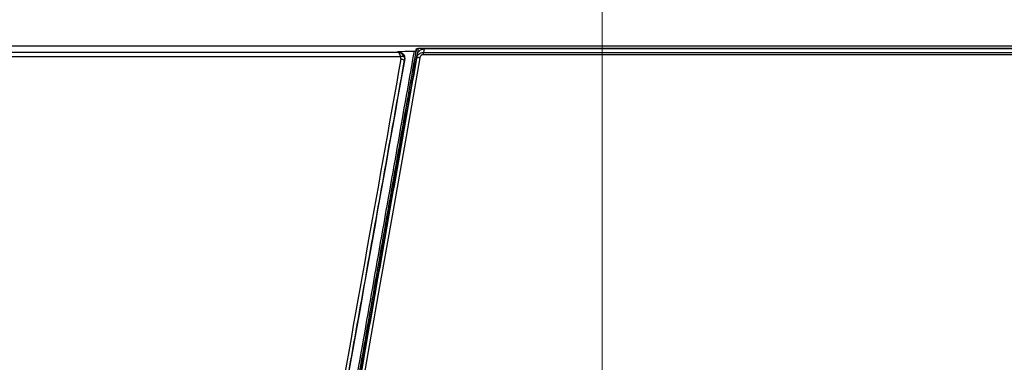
# Model space of a CAD drawing. Header units: millimetres. Extents: x 25 to 1935, y 715 to 2336.
# Tile 36 of 252: x 304 to 332, y 1040 to 1050. Entities that reach past the tile are written whole.
import ezdxf

# ---------------------------------------------------------------- set-up
doc = ezdxf.new("R2010")
doc.units = ezdxf.units.MM
doc.header["$LTSCALE"] = 2
doc.layers.get('0').update_dxf_attribs({"color": 2})
doc.styles.add('FS2312', font='simsun.ttf', dxfattribs={"width": 0.8})
doc.dimstyles.new('STANDARD$0', dxfattribs={"dimtxt": 3.5, "dimasz": 3, "dimexe": 1.5, "dimexo": 0.5, "dimgap": 1.5, "dimtad": 1, "dimdec": 1, "dimlfac": 5, "dimdsep": 46, "dimtxsty": 'FS2312', "dimblk1": 'OPEN', "dimblk2": 'OPEN', "dimsah": 1, "dimcen": 0, "dimclrd": 4, "dimclre": 4, "dimclrt": 4, "dimadec": 0, "dimazin": 0, "dimtfac": 1, "dimtdec": 1, "dimtmove": 1, "dimatfit": 0, "dimldrblk": 'OPEN', "dimfxl": 1, "dimtolj": 1, "dimtzin": 0, "dimlwd": 18, "dimlwe": 18, "dimarcsym": 1})

# ---------------------------------------------------------------- blocks, each defined once
blk = doc.blocks.new('_OPEN')
at = {"color": 0}
for p, q in [((-0.966, 0.259), (0, 0)), ((0, 0), (-1, 0)), ((0, 0), (-0.966, -0.259))]:
    blk.add_line(p, q, dxfattribs=at)
blk = doc.blocks.new('*D30')
at = {"color": 4, "lineweight": 18, "transparency": 16777216}
for p, q in [((164.691, 1036.769), (164.691, 1076.596)), ((354.691, 1041.168), (354.691, 1076.596)), ((167.691, 1075.096), (351.691, 1075.096))]:
    blk.add_line(p, q, dxfattribs=at)
at = {"layer": 'Defpoints', "color": 0, "transparency": 16777216}
for p in [(354.691, 1075.096), (354.691, 1040.668), (164.691, 1036.269)]:
    blk.add_point(p, dxfattribs=at)
at = {"color": 4, "lineweight": 18, "transparency": 16777216, "xscale": 3, "yscale": 3, "zscale": 3, "rotation": 180}
blk.add_blockref('_OPEN', (164.691, 1075.096), dxfattribs=at)
at = {"color": 4, "lineweight": 18, "transparency": 16777216, "xscale": 3, "yscale": 3, "zscale": 3}
blk.add_blockref('_OPEN', (354.691, 1075.096), dxfattribs=at)
at = {"color": 4, "transparency": 16777216, "insert": (259.691, 1078.346), "char_height": 3.5, "attachment_point": 5, "style": 'FS2312'}
blk.add_mtext('\\A1;950', dxfattribs=at)
blk = doc.blocks.new('*D38')
at = {"color": 4, "lineweight": 18, "transparency": 16777216}
for p, q in [((198.496, 1008.911), (198.496, 1062.375)), ((320.887, 1008.911), (320.887, 1062.375)), ((201.496, 1060.875), (317.887, 1060.875))]:
    blk.add_line(p, q, dxfattribs=at)
at = {"layer": 'Defpoints', "color": 0, "transparency": 16777216}
for p in [(320.887, 1060.875), (198.496, 1008.411), (320.887, 1008.411)]:
    blk.add_point(p, dxfattribs=at)
at = {"color": 4, "lineweight": 18, "transparency": 16777216, "xscale": 3, "yscale": 3, "zscale": 3, "rotation": 180}
blk.add_blockref('_OPEN', (198.496, 1060.875), dxfattribs=at)
at = {"color": 4, "lineweight": 18, "transparency": 16777216, "xscale": 3, "yscale": 3, "zscale": 3}
blk.add_blockref('_OPEN', (320.887, 1060.875), dxfattribs=at)
at = {"color": 4, "transparency": 16777216, "insert": (259.691, 1064.125), "char_height": 3.5, "attachment_point": 5, "style": 'FS2312'}
blk.add_mtext('\\A1;612', dxfattribs=at)

msp = doc.modelspace()

# ---------------------------------------------------------------- linework, layer by layer
at = {"color": 2, "linetype": 'Continuous', "lineweight": 30}
for p, q in [((346.722, 1048.811), (172.661, 1048.811)), ((204.329, 1048.642), (315.053, 1048.642)), ((315.053, 1048.642), (315.06, 1048.666)), ((315.582, 1048.745), (315.568, 1048.67)), ((315.6, 1048.741), (315.575, 1048.672)), ((315.593, 1048.468), (315.61, 1048.564)), ((315.644, 1048.745), (315.614, 1048.577)), ((346.656, 1048.745), (315.644, 1048.745)), ((315.808, 1048.735), (315.79, 1048.636)), ((315.79, 1048.569), (315.79, 1048.636)), ((315.79, 1048.636), (342.064, 1048.636)), ((342.069, 1048.569), (315.79, 1048.569)), ((342.672, 1048.735), (315.808, 1048.735)), ((315.143, 1048.507), (204.24, 1048.507)), ((315.255, 1048.425), (315.247, 1048.398))]:
    msp.add_line(p, q, dxfattribs=at)
at = {"color": 2, "linetype": 'Continuous', "lineweight": 30, "flags": 128}
for points in [[(315.06, 1048.666), (315.263, 1048.667), (315.533, 1048.668)], [(313.584, 1037.074), (313.991, 1039.387), (314.397, 1041.685), (314.799, 1043.966), (315.198, 1046.228), (315.593, 1048.468)], [(315.691, 1048.483), (315.296, 1046.24), (314.897, 1043.975), (314.495, 1041.691), (314.09, 1039.389), (313.682, 1037.073)], [(315.247, 1048.398), (315.246, 1048.405), (315.241, 1048.412), (315.232, 1048.419), (315.22, 1048.426), (315.205, 1048.433), (315.188, 1048.438), (315.169, 1048.443), (315.149, 1048.447)], [(315.691, 1048.483), (315.673, 1048.485), (315.655, 1048.487), (315.638, 1048.486), (315.623, 1048.485), (315.611, 1048.482), (315.602, 1048.479), (315.596, 1048.474), (315.593, 1048.468)]]:
    msp.add_lwpolyline(points, dxfattribs=at)
at = {"color": 2, "linetype": 'Continuous', "lineweight": 30}
msp.add_arc((315.196, 1048.417), 0.105, 68.872, 120.8547, dxfattribs=at)
for centre, major_axis, ratio, start_param, end_param in [((315.053, 1048.443), (-0.128, 0.158), 0.955275, 4.420818, 5.578393), ((315.053, 1048.443), (-0.011, 0.2), 0.485043, 5.011352, 6.168927), ((311.607, 1024.811), (13.032, 74), 0.008583, 1.2472, 1.572308), ((311.706, 1024.794), (13.032, 73.9), 0.008594, 1.247204, 1.572312)]:
    msp.add_ellipse(centre, major_axis=major_axis, ratio=ratio, start_param=start_param, end_param=end_param, dxfattribs=at)
for points, knots in [([(311.329, 1024.82), (311.686, 1026.846), (312.043, 1028.866), (312.575, 1031.887), (312.753, 1032.893), (313.107, 1034.901), (313.283, 1035.904), (313.812, 1038.9), (314.161, 1040.88), (314.679, 1043.822), (314.851, 1044.798), (315.194, 1046.742), (315.364, 1047.708), (315.533, 1048.668)], [0, 0, 0, 0, 0.25, 0.25, 0.375, 0.375, 0.5, 0.5, 0.75, 0.75, 0.875, 0.875, 1, 1, 1, 1]), ([(315.575, 1048.672), (315.406, 1047.713), (315.235, 1046.746), (314.893, 1044.803), (314.721, 1043.827), (314.202, 1040.885), (313.853, 1038.906), (313.325, 1035.91), (313.148, 1034.907), (312.794, 1032.896), (312.439, 1030.882), (312.083, 1028.862), (311.726, 1026.839), (311.547, 1025.826), (311.369, 1024.813)], [0, 0, 0, 0, 0.125, 0.125, 0.25, 0.25, 0.5, 0.5, 0.625, 0.625, 0.75, 0.875, 0.875, 1, 1, 1, 1]), ([(311.382, 1024.818), (311.459, 1025.254), (311.696, 1026.595), (312.091, 1028.839), (312.569, 1031.551), (313.047, 1034.258), (313.54, 1037.058), (314.048, 1039.939), (314.571, 1042.9), (315.089, 1045.841), (315.43, 1047.774), (315.6, 1048.741)], [0, 0, 0, 0, 0.053752, 0.165122, 0.276492, 0.388468, 0.500444, 0.624907, 0.749371, 0.874685, 1, 1, 1, 1]), ([(315.06, 1048.666), (315.081, 1048.664), (315.122, 1048.66), (315.178, 1048.63), (315.223, 1048.585), (315.252, 1048.526), (315.261, 1048.47), (315.256, 1048.436), (315.255, 1048.425)], [0, 0, 0, 0, 0.17133, 0.342609, 0.516264, 0.701044, 0.901221, 1, 1, 1, 1]), ([(315.533, 1048.668), (315.538, 1048.668), (315.547, 1048.669), (315.56, 1048.669), (315.565, 1048.67), (315.568, 1048.67)], [0, 0, 0, 0, 0.3173775, 0.6337885, 1, 1, 1, 1]), ([(315.568, 1048.67), (315.571, 1048.671), (315.574, 1048.671), (315.575, 1048.672), (315.575, 1048.672)], [0, 0, 0, 0, 0.696124, 1, 1, 1, 1]), ([(315.593, 1048.468), (315.595, 1048.477), (315.601, 1048.507), (315.625, 1048.554), (315.671, 1048.6), (315.727, 1048.63), (315.769, 1048.634), (315.79, 1048.636)], [0, 0, 0, 0, 0.090621, 0.3297907, 0.5547767, 0.7756645, 1, 1, 1, 1]), ([(315.6, 1048.741), (315.601, 1048.741), (315.603, 1048.742), (315.611, 1048.744), (315.624, 1048.745), (315.636, 1048.745), (315.642, 1048.745), (315.644, 1048.745)], [0, 0, 0, 0, 0.2369777, 0.4738302, 0.7114003, 0.9334307, 1, 1, 1, 1]), ([(315.61, 1048.564), (315.614, 1048.587), (315.621, 1048.609), (315.644, 1048.65), (315.658, 1048.668), (315.711, 1048.716), (315.759, 1048.735), (315.808, 1048.735)], [0, 0, 0, 0, 0.25, 0.25, 0.5, 0.5, 1, 1, 1, 1]), ([(315.79, 1048.569), (315.766, 1048.569), (315.742, 1048.559), (315.707, 1048.527), (315.695, 1048.506), (315.691, 1048.483)], [0, 0, 0, 0, 0.5, 0.5, 1, 1, 1, 1]), ([(311.066, 1024.863), (311.247, 1025.889), (311.609, 1027.943), (312.153, 1031.017), (312.697, 1034.083), (313.228, 1037.074), (313.746, 1039.988), (314.253, 1042.825), (314.756, 1045.643), (315.089, 1047.497), (315.255, 1048.425)], [0, 0, 0, 0, 0.128383, 0.256985, 0.385368, 0.51397, 0.635106, 0.756242, 0.878121, 1, 1, 1, 1]), ([(315.604, 1048.516), (315.551, 1048.215), (315.345, 1047.049), (314.982, 1044.995), (314.514, 1042.34), (314.04, 1039.655), (313.565, 1036.959), (313.089, 1034.261), (312.612, 1031.56), (312.133, 1028.845), (311.736, 1026.592), (311.499, 1025.247), (311.422, 1024.811)], [0, 0, 0, 0, 0.039425, 0.15302, 0.266615, 0.380844, 0.495074, 0.607441, 0.719809, 0.832787, 0.945766, 1, 1, 1, 1]), ([(315.234, 1048.514), (315.239, 1048.5), (315.253, 1048.463), (315.249, 1048.423), (315.247, 1048.398)], [0, 0, 0, 0, 0.375895, 1, 1, 1, 1])]:
    msp.add_open_spline(points, degree=3, knots=knots, dxfattribs=at)
msp.add_open_spline([(315.149, 1048.447), (315.152, 1048.467), (315.15, 1048.488), (315.143, 1048.507)], degree=3, dxfattribs=at)

# ---------------------------------------------------------------- dimensions: what is measured, and where the dimension line sits
at = {"color": 2}
dim = msp.add_linear_dim(base=(354.691, 1075.096), p1=(164.691, 1036.269), p2=(354.691, 1040.668), dimstyle='STANDARD$0', dxfattribs=at)
dim.commit()
dim.dimension.update_dxf_attribs({"geometry": '*D30', "text_midpoint": (259.691, 1078.346)})
dim = msp.add_linear_dim(base=(320.887, 1060.875), p1=(198.496, 1008.411), p2=(320.887, 1008.411), dimstyle='STANDARD$0')
dim.commit()
dim.dimension.update_dxf_attribs({"geometry": '*D38', "text_midpoint": (259.691, 1064.125)})

doc.saveas('drawing.dxf')
